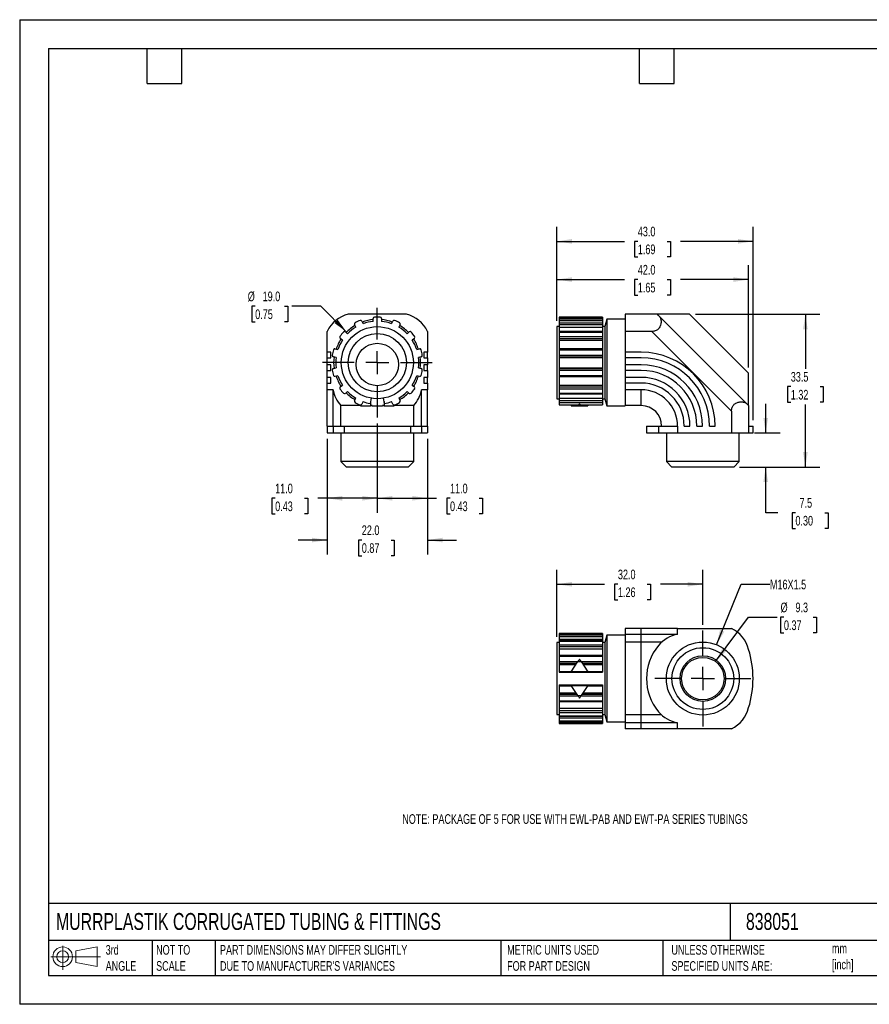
# Model space of a CAD drawing. Header units: millimetres. Extents: x 0 to 279, y 0 to 216.
# Tile 1 of 2: x 0 to 186, y 0 to 216. Entities that reach past the tile are written whole.
import ezdxf

# ---------------------------------------------------------------- set-up
doc = ezdxf.new("R2010")
doc.units = ezdxf.units.MM
doc.linetypes.add('CENTERX2', pattern=[20.32, 12.7, -2.54, 2.54, -2.54])
doc.layers.add('CENTER', color=40, linetype='CENTERX2')
doc.layers.add('DIMENSIONS', color=140, linetype='Continuous', lineweight=25)
doc.layers.add('TEXT', color=140, linetype='Continuous', lineweight=25)
doc.styles.add('SLDTEXTSTYLE0', font='TXT', dxfattribs={"width": 0.7})
doc.dimstyles.new('SLDDIMSTYLE0', dxfattribs={"dimtxt": 2.158008, "dimasz": 3.302, "dimexe": 0, "dimexo": 0.0625, "dimgap": 0.539502, "dimtad": 0, "dimtih": 1, "dimtoh": 1, "dimdec": 1, "dimrnd": 1e-09, "dimzin": 12, "dimdsep": 46, "dimtxsty": 'SLDTEXTSTYLE0', "dimsah": 1, "dimcen": 0.09, "dimadec": 0, "dimazin": 3, "dimtfac": 1, "dimtdec": 1, "dimtofl": 0, "dimtmove": 0, "dimatfit": 3, "dimfxl": 0, "dimfrac": 2, "dimtolj": 1, "dimtzin": 12, "dimarcsym": 0})
doc.dimstyles.new('SLDDIMSTYLE1', dxfattribs={"dimtxt": 2.158008, "dimasz": 3.302, "dimexe": 0, "dimexo": 0.0625, "dimgap": 0.539502, "dimtad": 0, "dimtih": 1, "dimtoh": 1, "dimdec": 1, "dimrnd": 1e-09, "dimzin": 4, "dimdsep": 46, "dimtxsty": 'SLDTEXTSTYLE0', "dimsah": 1, "dimcen": 0.09, "dimadec": 0, "dimazin": 1, "dimtfac": 1, "dimtdec": 1, "dimtofl": 0, "dimtmove": 0, "dimatfit": 3, "dimfxl": 0, "dimfrac": 2, "dimtolj": 1, "dimtzin": 12, "dimarcsym": 0})
doc.dimstyles.new('SLDDIMSTYLE2', dxfattribs={"dimtxt": 2.158008, "dimasz": 3.302, "dimexe": 0, "dimexo": 0.0625, "dimgap": 0.539502, "dimtad": 0, "dimtih": 1, "dimtoh": 1, "dimdec": 1, "dimrnd": 1e-09, "dimzin": 12, "dimdsep": 46, "dimtxsty": 'SLDTEXTSTYLE0', "dimsah": 1, "dimcen": 0.09, "dimadec": 0, "dimazin": 3, "dimtfac": 1, "dimtdec": 1, "dimtmove": 0, "dimatfit": 0, "dimfxl": 0, "dimfrac": 2, "dimtolj": 1, "dimtzin": 12, "dimarcsym": 0})
doc.dimstyles.new('SLDDIMSTYLE3', dxfattribs={"dimtxt": 2.158008, "dimasz": 3.302, "dimexe": 0, "dimexo": 0.0625, "dimgap": 0.539502, "dimtad": 0, "dimtih": 1, "dimtoh": 1, "dimdec": 1, "dimrnd": 1e-09, "dimzin": 4, "dimdsep": 46, "dimtxsty": 'SLDTEXTSTYLE0', "dimsah": 1, "dimcen": 0, "dimadec": 0, "dimazin": 1, "dimtfac": 1, "dimtdec": 1, "dimtofl": 0, "dimtmove": 0, "dimatfit": 3, "dimfxl": 0, "dimfrac": 2, "dimtolj": 1, "dimtzin": 12, "dimarcsym": 0})
doc.dimstyles.new('SLDDIMSTYLE4', dxfattribs={"dimtxt": 2.158008, "dimasz": 3.302, "dimexe": 0, "dimexo": 0.0625, "dimgap": 0.539502, "dimtad": 0, "dimtih": 1, "dimtoh": 1, "dimdec": 1, "dimrnd": 1e-09, "dimzin": 4, "dimdsep": 46, "dimtxsty": 'SLDTEXTSTYLE0', "dimsah": 1, "dimcen": 0.09, "dimadec": 0, "dimazin": 1, "dimtfac": 1, "dimtdec": 1, "dimtmove": 0, "dimatfit": 0, "dimfxl": 0, "dimfrac": 2, "dimtolj": 1, "dimtzin": 12, "dimarcsym": 0})
doc.dimstyles.new('SLDDIMSTYLE5', dxfattribs={"dimtxt": 2.158008, "dimasz": 3.302, "dimexe": 0, "dimexo": 0.0625, "dimgap": 0.539502, "dimtad": 0, "dimtih": 1, "dimtoh": 1, "dimdec": 1, "dimrnd": 1e-09, "dimzin": 12, "dimdsep": 46, "dimtxsty": 'SLDTEXTSTYLE0', "dimsah": 1, "dimcen": 0, "dimadec": 0, "dimazin": 3, "dimtfac": 1, "dimtdec": 1, "dimtofl": 0, "dimtmove": 0, "dimatfit": 3, "dimfxl": 0, "dimfrac": 2, "dimtolj": 1, "dimtzin": 12, "dimarcsym": 0})
doc.dimstyles.new('SLDDIMSTYLE6', dxfattribs={"dimtxt": 2.158008, "dimasz": 3.302, "dimexe": 0, "dimexo": 0.0625, "dimgap": 0.539502, "dimtad": 0, "dimtih": 1, "dimtoh": 1, "dimdec": 1, "dimrnd": 1e-09, "dimzin": 12, "dimdsep": 46, "dimtxsty": 'SLDTEXTSTYLE0', "dimsah": 1, "dimcen": 0, "dimadec": 0, "dimazin": 3, "dimtfac": 1, "dimtdec": 1, "dimtofl": 0, "dimtmove": 0, "dimatfit": 3, "dimfxl": 0, "dimfrac": 2, "dimtolj": 1, "dimtzin": 12, "dimarcsym": 0})

# ---------------------------------------------------------------- blocks, each defined once
blk = doc.blocks.new('Block11')
at = {"color": 7, "linetype": 'Continuous', "lineweight": 18}
for p, q in [((2.59, 5.31), (2.59, 0)), ((5.48, 4.17), (10.18, 5.03)), ((10.18, 5.03), (10.18, 0.73)), ((0, 2.88), (10.87, 2.88)), ((5.48, 1.6), (5.48, 4.17)), ((5.48, 1.6), (10.18, 0.73))]:
    blk.add_line(p, q, dxfattribs=at)
for radius in [2.15, 1.29]:
    blk.add_circle((2.59, 2.88), radius, dxfattribs=at)
blk = doc.blocks.new('Block12')
at = {"color": 7, "linetype": 'Continuous'}
blk.add_blockref('Block11', (0, 0), dxfattribs=at)
blk = doc.blocks.new('_D')
at = {"layer": 'DIMENSIONS'}
for p, q in [((148.13, 151.3), (175.42, 151.3)), ((172.24, 151.3), (172.24, 139.35)), ((169.04, 135.44), (168.31, 135.44)), ((168.31, 135.44), (168.31, 132.01)), ((175.45, 135.44), (176.17, 135.44)), ((176.17, 135.44), (176.17, 132.01)), ((168.31, 132.01), (169.04, 132.01)), ((176.17, 132.01), (175.45, 132.01)), ((172.24, 117.8), (172.24, 131.52)), ((157.8, 117.8), (175.42, 117.8))]:
    blk.add_line(p, q, dxfattribs=at)
for points in [[(172.24, 151.3), (171.73, 148), (172.75, 148)], [(172.24, 117.8), (172.75, 121.1), (171.73, 121.1)]]:
    blk.add_solid(points, dxfattribs=at)
at = {"layer": 'DIMENSIONS', "char_height": 2.117, "attachment_point": 1, "style": 'SLDTEXTSTYLE0'}
for s, insert in [('33.5', (169.04, 138.65)), ('1.32', (169.04, 134.73))]:
    blk.add_mtext(s, dxfattribs=dict(at, insert=insert))
blk = doc.blocks.new('_D_1')
at = {"layer": 'DIMENSIONS'}
for p, q in [((117.76, 149.87), (117.76, 162.09)), ((159.76, 139.67), (159.76, 162.09)), ((117.76, 158.92), (132.59, 158.92)), ((135.51, 158.92), (134.79, 158.92)), ((134.79, 158.92), (134.79, 155.49)), ((141.93, 158.92), (142.65, 158.92)), ((142.65, 158.92), (142.65, 155.49)), ((159.76, 158.92), (144.85, 158.92)), ((134.79, 155.49), (135.51, 155.49)), ((142.65, 155.49), (141.93, 155.49))]:
    blk.add_line(p, q, dxfattribs=at)
for points in [[(117.76, 158.92), (121.06, 158.41), (121.06, 159.43)], [(159.76, 158.92), (156.46, 159.43), (156.46, 158.41)]]:
    blk.add_solid(points, dxfattribs=at)
at = {"layer": 'DIMENSIONS', "char_height": 2.117, "attachment_point": 1, "style": 'SLDTEXTSTYLE0'}
for s, insert in [('42.0', (135.51, 162.13)), ('1.65', (135.51, 158.22))]:
    blk.add_mtext(s, dxfattribs=dict(at, insert=insert))
blk = doc.blocks.new('_D_2')
at = {"layer": 'DIMENSIONS'}
for p, q in [((117.76, 149.87), (117.76, 170.48)), ((160.76, 128.07), (160.76, 170.48)), ((117.76, 167.3), (132.59, 167.3)), ((135.51, 167.3), (134.79, 167.3)), ((134.79, 167.3), (134.79, 163.87)), ((141.93, 167.3), (142.65, 167.3)), ((142.65, 167.3), (142.65, 163.87)), ((160.76, 167.3), (144.85, 167.3)), ((134.79, 163.87), (135.51, 163.87)), ((142.65, 163.87), (141.93, 163.87))]:
    blk.add_line(p, q, dxfattribs=at)
for points in [[(117.76, 167.3), (121.06, 166.79), (121.06, 167.81)], [(160.76, 167.3), (157.46, 167.81), (157.46, 166.79)]]:
    blk.add_solid(points, dxfattribs=at)
at = {"layer": 'DIMENSIONS', "char_height": 2.117, "attachment_point": 1, "style": 'SLDTEXTSTYLE0'}
for s, insert in [('43.0', (135.51, 170.51)), ('1.69', (135.51, 166.6))]:
    blk.add_mtext(s, dxfattribs=dict(at, insert=insert))
blk = doc.blocks.new('_D_3')
at = {"layer": 'DIMENSIONS'}
for p, q in [((163.54, 125.3), (163.54, 131.65)), ((161.07, 125.3), (166.71, 125.3)), ((157.8, 117.8), (166.71, 117.8)), ((163.54, 107.8), (163.54, 117.8)), ((166.17, 107.8), (163.54, 107.8)), ((170.06, 107.8), (169.34, 107.8)), ((169.34, 107.8), (169.34, 104.37)), ((176.48, 107.8), (177.2, 107.8)), ((177.2, 107.8), (177.2, 104.37)), ((169.34, 104.37), (170.06, 104.37)), ((177.2, 104.37), (176.48, 104.37))]:
    blk.add_line(p, q, dxfattribs=at)
for points in [[(163.54, 125.3), (164.05, 128.6), (163.03, 128.6)], [(163.54, 117.8), (163.03, 114.5), (164.05, 114.5)]]:
    blk.add_solid(points, dxfattribs=at)
at = {"layer": 'DIMENSIONS', "char_height": 2.117, "attachment_point": 1, "style": 'SLDTEXTSTYLE0'}
for s, insert in [('7.5', (170.96, 111.01)), ('0.30', (170.06, 107.1))]:
    blk.add_mtext(s, dxfattribs=dict(at, insert=insert))
blk = doc.blocks.new('_D_4')
at = {"layer": 'DIMENSIONS'}
for p, q in [((51.63, 153.08), (50.91, 153.08)), ((50.91, 153.08), (50.91, 149.65)), ((58.05, 153.08), (58.77, 153.08)), ((58.77, 153.08), (58.77, 149.65)), ((66.02, 153.08), (59.67, 153.08)), ((71.68, 147.42), (66.02, 153.08)), ((50.91, 149.65), (51.63, 149.65)), ((58.77, 149.65), (58.05, 149.65))]:
    blk.add_line(p, q, dxfattribs=at)
blk.add_solid([(71.68, 147.42), (69.7, 150.11), (68.99, 149.4)], dxfattribs=at)
at = {"layer": 'DIMENSIONS', "char_height": 2.117, "attachment_point": 1, "style": 'SLDTEXTSTYLE0'}
for s, insert in [('%%c', (50, 156.29)), ('19.0', (53.26, 156.29)), ('0.75', (51.63, 152.37))]:
    blk.add_mtext(s, dxfattribs=dict(at, insert=insert))
blk = doc.blocks.new('_D_5')
at = {"layer": 'DIMENSIONS'}
for p, q in [((78.4, 127.39), (78.4, 107.79)), ((89.4, 124.03), (89.4, 107.79)), ((78.4, 110.96), (89.4, 110.96)), ((89.4, 110.96), (91.41, 110.96)), ((94.34, 110.96), (93.61, 110.96)), ((93.61, 110.96), (93.61, 107.53)), ((100.75, 110.96), (101.47, 110.96)), ((101.47, 110.96), (101.47, 107.53)), ((93.61, 107.53), (94.34, 107.53)), ((101.47, 107.53), (100.75, 107.53))]:
    blk.add_line(p, q, dxfattribs=at)
for points in [[(78.4, 110.96), (81.7, 110.45), (81.7, 111.47)], [(89.4, 110.96), (86.1, 111.47), (86.1, 110.45)]]:
    blk.add_solid(points, dxfattribs=at)
at = {"layer": 'DIMENSIONS', "char_height": 2.117, "attachment_point": 1, "style": 'SLDTEXTSTYLE0'}
for s, insert in [('11.0', (94.34, 114.17)), ('0.43', (94.34, 110.26))]:
    blk.add_mtext(s, dxfattribs=dict(at, insert=insert))
blk = doc.blocks.new('_D_6')
at = {"layer": 'DIMENSIONS'}
for p, q in [((78.4, 127.39), (78.4, 107.79)), ((67.4, 124.03), (67.4, 107.79)), ((56.01, 110.96), (55.28, 110.96)), ((55.28, 110.96), (55.28, 107.53)), ((62.42, 110.96), (63.15, 110.96)), ((63.15, 110.96), (63.15, 107.53)), ((67.4, 110.96), (65.35, 110.96)), ((78.4, 110.96), (67.4, 110.96)), ((55.28, 107.53), (56.01, 107.53)), ((63.15, 107.53), (62.42, 107.53))]:
    blk.add_line(p, q, dxfattribs=at)
for points in [[(67.4, 110.96), (70.7, 110.45), (70.7, 111.47)], [(78.4, 110.96), (75.1, 111.47), (75.1, 110.45)]]:
    blk.add_solid(points, dxfattribs=at)
at = {"layer": 'DIMENSIONS', "char_height": 2.117, "attachment_point": 1, "style": 'SLDTEXTSTYLE0'}
for s, insert in [('11.0', (56.01, 114.17)), ('0.43', (56.01, 110.26))]:
    blk.add_mtext(s, dxfattribs=dict(at, insert=insert))
blk = doc.blocks.new('_D_7')
at = {"layer": 'DIMENSIONS'}
for p, q in [((67.4, 124.03), (67.4, 98.63)), ((89.4, 124.03), (89.4, 98.63)), ((67.4, 101.8), (61.05, 101.8)), ((75, 101.8), (74.27, 101.8)), ((74.27, 101.8), (74.27, 98.37)), ((81.41, 101.8), (82.13, 101.8)), ((82.13, 101.8), (82.13, 98.37)), ((89.4, 101.8), (95.75, 101.8)), ((74.27, 98.37), (75, 98.37)), ((82.13, 98.37), (81.41, 98.37))]:
    blk.add_line(p, q, dxfattribs=at)
for points in [[(67.4, 101.8), (64.1, 102.31), (64.1, 101.29)], [(89.4, 101.8), (92.7, 101.29), (92.7, 102.31)]]:
    blk.add_solid(points, dxfattribs=at)
at = {"layer": 'DIMENSIONS', "char_height": 2.117, "attachment_point": 1, "style": 'SLDTEXTSTYLE0'}
for s, insert in [('22.0', (75, 105.01)), ('0.87', (75, 101.1))]:
    blk.add_mtext(s, dxfattribs=dict(at, insert=insert))
blk = doc.blocks.new('SW_CENTERMARKSYMBOL_0')
at = {"layer": 'CENTER', "color": 0}
for p, q in [((0, 5.08), (0, 12.04)), ((0, 0), (0, 2.54)), ((-5.08, 0), (-12.04, 0)), ((0, 0), (-2.54, 0)), ((0, 0), (0, -2.54)), ((0, 0), (2.54, 0)), ((5.08, 0), (12.04, 0)), ((0, -5.08), (0, -12.04))]:
    blk.add_line(p, q, dxfattribs=at)
blk = doc.blocks.new('_D_8')
at = {"layer": 'DIMENSIONS'}
for p, q in [((152.53, 75.16), (159.74, 84.88)), ((159.74, 84.88), (166.09, 84.88)), ((167.54, 84.88), (166.81, 84.88)), ((166.81, 84.88), (166.81, 81.45)), ((173.95, 84.88), (174.68, 84.88)), ((174.68, 84.88), (174.68, 81.45)), ((166.81, 81.45), (167.54, 81.45)), ((174.68, 81.45), (173.95, 81.45))]:
    blk.add_line(p, q, dxfattribs=at)
blk.add_solid([(152.53, 75.16), (154.91, 77.51), (154.09, 78.12)], dxfattribs=at)
at = {"layer": 'DIMENSIONS', "char_height": 2.117, "attachment_point": 1, "style": 'SLDTEXTSTYLE0'}
for s, insert in [('%%c', (166.81, 88.09)), ('9.3', (170.07, 88.09)), ('0.37', (167.54, 84.18))]:
    blk.add_mtext(s, dxfattribs=dict(at, insert=insert))
blk = doc.blocks.new('_D_9')
at = {"layer": 'DIMENSIONS'}
for p, q in [((152.76, 78.84), (158.13, 92.11)), ((158.13, 92.11), (164.48, 92.11))]:
    blk.add_line(p, q, dxfattribs=at)
blk.add_solid([(152.76, 78.84), (154.47, 81.71), (153.53, 82.1)], dxfattribs=at)
at = {"layer": 'DIMENSIONS', "insert": (164.48, 93.12), "char_height": 2.117, "attachment_point": 1, "style": 'SLDTEXTSTYLE0'}
blk.add_mtext('M16X1.5', dxfattribs=at)
blk = doc.blocks.new('_D_10')
at = {"layer": 'DIMENSIONS'}
for p, q in [((117.76, 80.6), (117.76, 95.28)), ((149.76, 83.24), (149.76, 95.28)), ((117.76, 92.11), (128.22, 92.11)), ((131.15, 92.11), (130.42, 92.11)), ((130.42, 92.11), (130.42, 88.68)), ((137.56, 92.11), (138.29, 92.11)), ((138.29, 92.11), (138.29, 88.68)), ((149.76, 92.11), (140.49, 92.11)), ((130.42, 88.68), (131.15, 88.68)), ((138.29, 88.68), (137.56, 88.68))]:
    blk.add_line(p, q, dxfattribs=at)
for points in [[(117.76, 92.11), (121.06, 91.6), (121.06, 92.62)], [(149.76, 92.11), (146.46, 92.62), (146.46, 91.6)]]:
    blk.add_solid(points, dxfattribs=at)
at = {"layer": 'DIMENSIONS', "char_height": 2.117, "attachment_point": 1, "style": 'SLDTEXTSTYLE0'}
for s, insert in [('32.0', (131.15, 95.32)), ('1.26', (131.15, 91.41))]:
    blk.add_mtext(s, dxfattribs=dict(at, insert=insert))
blk = doc.blocks.new('SW_CENTERMARKSYMBOL_1')
at = {"layer": 'CENTER', "color": 0}
for p, q in [((0, 5.08), (0, 10.54)), ((0, 0), (0, 2.54)), ((-5.08, 0), (-10.54, 0)), ((0, 0), (-2.54, 0)), ((0, 0), (0, -2.54)), ((0, 0), (2.54, 0)), ((5.08, 0), (10.54, 0)), ((0, -5.08), (0, -10.54))]:
    blk.add_line(p, q, dxfattribs=at)

msp = doc.modelspace()

# ---------------------------------------------------------------- linework, layer by layer
at = {"color": 7, "linetype": 'Continuous'}
for p, q in [((0, 215.9), (0, 0)), ((0, 215.9), (279.4, 215.9)), ((279.4, 0), (0, 0))]:
    msp.add_line(p, q, dxfattribs=at)
for p, q in [((84.78, 151.3), (72.02, 151.3)), ((132.76, 151.3), (132.76, 147.56)), ((139.79, 151.3), (132.76, 151.3)), ((146.86, 151.3), (139.79, 151.3)), ((146.86, 151.3), (159.76, 138.4)), ((73.66, 148.47), (73.39, 149.03)), ((75.01, 149.82), (75.28, 149.25)), ((77.5, 149.76), (77.5, 150.38)), ((79.3, 150.38), (79.3, 149.76)), ((81.52, 149.25), (81.79, 149.82)), ((83.41, 149.03), (83.14, 148.47)), ((127.76, 150.7), (118.26, 150.7)), ((118.26, 150.7), (118.26, 150.68)), ((118.26, 150.68), (127.76, 150.68)), ((118.26, 150.68), (118.26, 150.38)), ((118.26, 150.38), (127.76, 150.38)), ((118.26, 150.38), (118.26, 149.98)), ((127.76, 149.98), (118.26, 149.98)), ((118.26, 149.98), (118.26, 149.96)), ((118.26, 149.96), (127.76, 149.96)), ((118.26, 149.96), (118.26, 149.43)), ((118.26, 149.43), (127.76, 149.43)), ((118.26, 149.43), (118.26, 149.03)), ((118.26, 149.03), (127.76, 149.03)), ((118.26, 149.03), (118.26, 148.47)), ((127.76, 150.7), (127.76, 150.68)), ((127.76, 150.68), (127.76, 150.38)), ((127.76, 150.38), (127.76, 149.98)), ((127.76, 149.98), (127.76, 149.96)), ((127.76, 149.96), (127.76, 149.43)), ((127.76, 149.43), (127.76, 149.03)), ((127.76, 149.03), (127.76, 148.47)), ((128.69, 150.2), (128.26, 148.6)), ((132.76, 150.2), (128.69, 150.2)), ((128.69, 150.2), (128.69, 131.2)), ((140.17, 150.92), (159.43, 131.66)), ((67.4, 142.99), (67.4, 147.56)), ((71.39, 147.44), (71.88, 147.05)), ((84.92, 147.05), (85.41, 147.44)), ((89.4, 147.56), (89.4, 142.99)), ((118.26, 148.6), (117.76, 148.6)), ((117.76, 148.6), (117.76, 132.8)), ((118.26, 148.47), (127.76, 148.47)), ((118.26, 148.47), (118.26, 147.51)), ((127.76, 147.51), (118.26, 147.51)), ((118.26, 147.51), (118.26, 147.41)), ((118.26, 147.41), (127.76, 147.41)), ((118.26, 147.41), (118.26, 146.44)), ((128.26, 148.6), (127.76, 148.6)), ((127.76, 148.47), (127.76, 147.51)), ((127.76, 147.51), (127.76, 147.41)), ((127.76, 147.41), (127.76, 146.44)), ((128.26, 148.6), (128.26, 132.8)), ((132.76, 147.56), (132.76, 142.99)), ((138.58, 147.56), (132.76, 147.56)), ((138.58, 147.56), (156.06, 130.08)), ((70.76, 145.64), (70.27, 146.03)), ((86.53, 146.03), (86.04, 145.64)), ((118.26, 146.44), (127.76, 146.44)), ((118.26, 146.44), (118.26, 146.03)), ((118.26, 146.03), (127.76, 146.03)), ((118.26, 146.03), (118.26, 145.64)), ((118.26, 145.64), (127.76, 145.64)), ((118.26, 145.64), (118.26, 143.74)), ((127.76, 146.44), (127.76, 146.03)), ((127.76, 146.03), (127.76, 145.64)), ((127.76, 145.64), (127.76, 143.74)), ((68.2, 142.99), (67.4, 142.99)), ((67.4, 141.74), (67.4, 142.99)), ((68.2, 141.74), (68.2, 142.99)), ((69.16, 143.73), (69.77, 143.59)), ((87.03, 143.59), (87.64, 143.73)), ((89.4, 142.99), (88.6, 142.99)), ((88.6, 142.99), (88.6, 141.74)), ((89.4, 141.74), (89.4, 142.99)), ((127.76, 143.74), (118.26, 143.74)), ((118.26, 143.74), (118.26, 143.53)), ((118.26, 143.53), (127.76, 143.53)), ((118.26, 143.53), (118.26, 142.32)), ((127.76, 143.74), (127.76, 143.53)), ((127.76, 143.53), (127.76, 142.32)), ((136.26, 142.99), (132.76, 142.99)), ((132.76, 142.99), (132.76, 141.74)), ((67.4, 141.74), (68.2, 141.74)), ((67.4, 140.23), (67.4, 141.74)), ((69.37, 141.84), (68.76, 141.98)), ((88.04, 141.98), (87.43, 141.84)), ((88.6, 141.74), (89.4, 141.74)), ((89.4, 141.74), (89.4, 140.23)), ((118.26, 142.32), (127.76, 142.32)), ((118.26, 142.32), (118.26, 141.98)), ((118.26, 141.98), (127.76, 141.98)), ((118.26, 141.98), (118.26, 141.84)), ((118.26, 141.84), (127.76, 141.84)), ((118.26, 141.84), (118.26, 139.56)), ((127.76, 142.32), (127.76, 141.98)), ((127.76, 141.98), (127.76, 141.84)), ((127.76, 141.84), (127.76, 139.56)), ((132.76, 141.74), (132.76, 140.23)), ((136.26, 141.74), (132.76, 141.74)), ((68.2, 140.23), (67.4, 140.23)), ((67.4, 138.98), (67.4, 140.23)), ((67.4, 138.98), (68.2, 138.98)), ((67.4, 137.47), (67.4, 138.98)), ((68.2, 138.98), (68.2, 140.23)), ((68.76, 139.43), (69.37, 139.56)), ((87.43, 139.56), (88.04, 139.43)), ((89.4, 140.23), (88.6, 140.23)), ((88.6, 140.23), (88.6, 138.98)), ((88.6, 138.98), (89.4, 138.98)), ((89.4, 138.98), (89.4, 140.23)), ((89.4, 138.98), (89.4, 137.47)), ((118.26, 139.56), (127.76, 139.56)), ((118.26, 139.56), (118.26, 139.43)), ((118.26, 139.43), (127.76, 139.43)), ((118.26, 139.43), (118.26, 139.08)), ((118.26, 139.08), (127.76, 139.08)), ((118.26, 139.08), (118.26, 137.88)), ((127.76, 139.56), (127.76, 139.43)), ((127.76, 139.43), (127.76, 139.08)), ((127.76, 139.08), (127.76, 137.88)), ((136.26, 140.23), (132.76, 140.23)), ((132.76, 140.23), (132.76, 138.98)), ((132.76, 138.98), (132.76, 137.47)), ((136.26, 138.98), (132.76, 138.98)), ((159.76, 131.33), (159.76, 138.4)), ((68.2, 137.47), (67.4, 137.47)), ((67.4, 136.22), (67.4, 137.47)), ((67.4, 136.22), (68.2, 136.22)), ((67.4, 134.76), (67.4, 136.22)), ((68.2, 136.22), (68.2, 137.47)), ((69.77, 137.81), (69.16, 137.67)), ((87.64, 137.67), (87.03, 137.81)), ((89.4, 137.47), (88.6, 137.47)), ((88.6, 137.47), (88.6, 136.22)), ((88.6, 136.22), (89.4, 136.22)), ((89.4, 136.22), (89.4, 137.47)), ((89.4, 136.22), (89.4, 134.76)), ((118.26, 137.88), (127.76, 137.88)), ((118.26, 137.88), (118.26, 137.66)), ((118.26, 137.66), (127.76, 137.66)), ((118.26, 137.66), (118.26, 135.76)), ((127.76, 137.88), (127.76, 137.66)), ((127.76, 137.66), (127.76, 135.76)), ((136.26, 137.47), (132.76, 137.47)), ((132.76, 137.47), (132.76, 136.22)), ((132.76, 136.22), (132.76, 134.76)), ((136.26, 136.22), (132.76, 136.22)), ((68.71, 134.76), (67.4, 134.76)), ((67.4, 126.8), (67.4, 134.76)), ((68.71, 126.8), (68.71, 134.76)), ((70.27, 135.37), (70.76, 135.76)), ((71.88, 134.35), (71.39, 133.96)), ((85.41, 133.96), (84.92, 134.35)), ((86.04, 135.76), (86.53, 135.37)), ((89.4, 134.76), (88.09, 134.76)), ((88.09, 126.8), (88.09, 134.76)), ((89.4, 126.8), (89.4, 134.76)), ((118.26, 135.76), (127.76, 135.76)), ((118.26, 135.76), (118.26, 135.37)), ((118.26, 135.37), (127.76, 135.37)), ((118.26, 135.37), (118.26, 134.96)), ((118.26, 134.96), (127.76, 134.96)), ((118.26, 134.96), (118.26, 134)), ((118.26, 134), (127.76, 134)), ((118.26, 134), (118.26, 133.9)), ((118.26, 133.9), (127.76, 133.9)), ((118.26, 133.9), (118.26, 132.93)), ((127.76, 135.76), (127.76, 135.37)), ((127.76, 135.37), (127.76, 134.96)), ((127.76, 134.96), (127.76, 134)), ((127.76, 134), (127.76, 133.9)), ((127.76, 133.9), (127.76, 132.93)), ((136.26, 134.76), (132.76, 134.76)), ((132.76, 134.76), (132.76, 131.27)), ((136.26, 131.27), (136.26, 134.76)), ((73.39, 132.37), (73.66, 132.93)), ((75.28, 132.15), (75.01, 131.59)), ((77.03, 132.92), (76.82, 131.74)), ((76.9, 132.2), (76.9, 131.2)), ((79.98, 131.74), (79.77, 132.92)), ((79.9, 132.2), (79.9, 131.2)), ((81.79, 131.59), (81.52, 132.15)), ((83.14, 132.93), (83.41, 132.37)), ((117.76, 132.8), (118.26, 132.8)), ((118.26, 132.93), (127.76, 132.93)), ((118.26, 132.93), (118.26, 132.37)), ((118.26, 132.37), (127.76, 132.37)), ((118.26, 132.37), (118.26, 131.98)), ((118.26, 131.98), (127.76, 131.98)), ((118.26, 131.98), (118.26, 131.44)), ((127.76, 132.93), (127.76, 132.37)), ((127.76, 132.8), (128.26, 132.8)), ((127.76, 132.37), (127.76, 131.98)), ((127.76, 131.98), (127.76, 131.44)), ((128.26, 132.8), (128.69, 131.2)), ((74.51, 131.27), (70.43, 131.27)), ((70.43, 126.8), (70.43, 131.27)), ((74.12, 131.66), (74.12, 131.44)), ((74.68, 131.2), (76.9, 131.2)), ((77.25, 131.27), (76.9, 131.27)), ((79.9, 131.27), (79.55, 131.27)), ((79.9, 131.2), (82.11, 131.2)), ((86.37, 131.27), (82.28, 131.27)), ((82.68, 131.66), (82.68, 131.44)), ((86.37, 126.8), (86.37, 131.27)), ((118.26, 131.44), (122.4, 131.44)), ((118.26, 131.44), (118.26, 131.42)), ((118.26, 131.42), (122.32, 131.42)), ((120.91, 131.42), (120.91, 131.2)), ((120.91, 131.2), (122.36, 131.2)), ((122.36, 131.2), (123.1, 131.2)), ((122.73, 131.66), (122.73, 131.44)), ((123.06, 131.44), (127.76, 131.44)), ((123.06, 131.44), (123.14, 131.42)), ((123.1, 131.2), (124.55, 131.2)), ((123.14, 131.42), (127.76, 131.42)), ((124.55, 131.42), (124.55, 131.2)), ((127.76, 131.44), (127.76, 131.42)), ((128.69, 131.2), (132.76, 131.2)), ((136.26, 131.27), (132.76, 131.27)), ((132.76, 131.27), (132.76, 131.2)), ((156.06, 130.08), (156.06, 125.3)), ((159.76, 131.33), (159.76, 126.8)), ((67.4, 126.8), (68.71, 126.8)), ((67.4, 126.8), (67.4, 125.3)), ((67.4, 125.3), (68.71, 125.3)), ((68.71, 126.8), (70.43, 126.8)), ((68.71, 126.8), (68.71, 125.3)), ((68.71, 125.3), (71.13, 125.3)), ((70.4, 125.3), (70.4, 119.03)), ((70.43, 126.8), (71.13, 126.8)), ((71.13, 126.8), (71.13, 125.3)), ((71.13, 126.8), (85.67, 126.8)), ((71.13, 125.3), (85.67, 125.3)), ((85.67, 126.8), (85.67, 125.3)), ((85.67, 126.8), (86.37, 126.8)), ((85.67, 125.3), (88.09, 125.3)), ((86.37, 126.8), (88.09, 126.8)), ((86.4, 119.03), (86.4, 125.3)), ((88.09, 126.8), (89.4, 126.8)), ((88.09, 126.8), (88.09, 125.3)), ((88.09, 125.3), (89.4, 125.3)), ((89.4, 126.8), (89.4, 125.3)), ((137.42, 126.8), (137.42, 125.3)), ((137.42, 126.8), (140.06, 126.8)), ((137.42, 125.3), (140.06, 125.3)), ((140.06, 126.8), (140.06, 125.3)), ((140.06, 126.8), (140.73, 126.8)), ((140.06, 125.3), (144.22, 125.3)), ((140.73, 126.8), (144.22, 126.8)), ((141.76, 125.3), (141.76, 119.03)), ((144.22, 126.8), (144.22, 125.3)), ((144.22, 125.3), (156.06, 125.3)), ((145.68, 126.8), (146.93, 126.8)), ((148.44, 126.8), (149.69, 126.8)), ((151.2, 126.8), (152.45, 126.8)), ((156.06, 125.3), (159.8, 125.3)), ((157.76, 119.03), (157.76, 125.3)), ((159.76, 126.8), (159.8, 126.8)), ((159.8, 126.8), (159.8, 125.3)), ((159.8, 126.8), (160.76, 126.8)), ((159.8, 125.3), (160.76, 125.3)), ((160.76, 125.3), (160.76, 126.8)), ((70.4, 119.03), (71.62, 117.8)), ((86.4, 119.03), (70.4, 119.03)), ((85.17, 117.8), (86.4, 119.03)), ((141.76, 119.03), (142.99, 117.8)), ((157.76, 119.03), (141.76, 119.03)), ((156.53, 117.8), (157.76, 119.03)), ((85.17, 117.8), (71.62, 117.8)), ((156.53, 117.8), (142.99, 117.8)), ((132.76, 82.43), (132.76, 81.12)), ((136.26, 82.43), (132.76, 82.43)), ((136.26, 81.12), (136.26, 82.43)), ((144.22, 82.43), (136.26, 82.43)), ((144.22, 81.12), (144.22, 82.43)), ((144.22, 82.43), (156.06, 82.43)), ((127.76, 81.3), (118.26, 81.3)), ((118.26, 81.3), (127.76, 81.3)), ((118.26, 81.3), (118.26, 81.02)), ((118.26, 81.3), (118.26, 81.3)), ((118.26, 81.02), (127.76, 81.02)), ((118.26, 81.02), (118.26, 80.67)), ((118.26, 80.67), (127.76, 80.67)), ((118.26, 80.67), (118.26, 80.06)), ((118.26, 80.06), (127.76, 80.06)), ((118.26, 80.06), (118.26, 79.67)), ((127.76, 81.3), (127.76, 81.02)), ((127.76, 81.3), (127.76, 81.3)), ((127.76, 81.02), (127.76, 80.67)), ((127.76, 80.67), (127.76, 80.06)), ((127.76, 80.06), (127.76, 79.67)), ((128.69, 80.93), (128.26, 79.33)), ((132.76, 80.93), (128.69, 80.93)), ((128.69, 80.93), (128.69, 61.93)), ((136.26, 81.12), (132.76, 81.12)), ((132.76, 81.12), (132.76, 79.4)), ((136.26, 79.4), (136.26, 81.12)), ((144.22, 81.12), (136.26, 81.12)), ((118.26, 79.33), (117.76, 79.33)), ((117.76, 79.33), (117.76, 63.53)), ((127.76, 79.67), (118.26, 79.67)), ((118.26, 79.67), (118.26, 79.62)), ((118.26, 79.62), (127.76, 79.62)), ((118.26, 79.62), (118.26, 78.85)), ((118.26, 78.85), (127.76, 78.85)), ((118.26, 78.85), (118.26, 78.44)), ((118.26, 78.44), (127.76, 78.44)), ((118.26, 78.44), (118.26, 77.95)), ((118.26, 77.95), (127.76, 77.95)), ((118.26, 77.95), (118.26, 76.47)), ((127.76, 79.67), (127.76, 79.62)), ((127.76, 79.62), (127.76, 78.85)), ((128.26, 79.33), (127.76, 79.33)), ((127.76, 78.85), (127.76, 78.44)), ((127.76, 78.44), (127.76, 77.95)), ((127.76, 77.95), (127.76, 76.47)), ((128.26, 79.33), (128.26, 63.53)), ((136.26, 79.4), (132.76, 79.4)), ((132.76, 79.4), (132.76, 72.58)), ((136.26, 63.46), (136.26, 79.4)), ((140.73, 79.4), (136.26, 79.4)), ((127.76, 76.47), (118.26, 76.47)), ((118.26, 76.47), (118.26, 76.32)), ((118.26, 76.32), (127.76, 76.32)), ((118.26, 76.32), (118.26, 75.2)), ((127.76, 76.47), (127.76, 76.32)), ((127.76, 76.32), (127.76, 75.2)), ((118.26, 75.2), (118.26, 74.82)), ((118.26, 75.2), (122.4, 75.2)), ((118.26, 74.82), (122.15, 74.82)), ((118.26, 74.82), (118.26, 74.55)), ((118.26, 74.55), (121.97, 74.55)), ((118.26, 74.55), (118.26, 73.01)), ((120.91, 72.93), (122.36, 75.14)), ((122.36, 75.14), (123.1, 75.14)), ((123.06, 75.2), (127.76, 75.2)), ((123.1, 75.14), (124.55, 72.93)), ((123.31, 74.82), (127.76, 74.82)), ((123.49, 74.55), (127.76, 74.55)), ((127.76, 75.2), (127.76, 74.82)), ((127.76, 74.82), (127.76, 74.55)), ((127.76, 74.55), (127.76, 73.01)), ((118.26, 73.01), (120.96, 73.01)), ((118.26, 73.01), (118.26, 72.8)), ((118.26, 72.8), (127.76, 72.8)), ((124.55, 72.93), (120.91, 72.93)), ((124.5, 73.01), (127.76, 73.01)), ((127.76, 73.01), (127.76, 72.8)), ((132.76, 72.58), (132.76, 70.28)), ((118.26, 70.06), (127.76, 70.06)), ((118.26, 70.06), (118.26, 69.85)), ((118.26, 69.85), (120.96, 69.85)), ((118.26, 69.85), (118.26, 68.31)), ((120.91, 69.93), (124.55, 69.93)), ((122.36, 67.72), (120.91, 69.93)), ((124.55, 69.93), (123.1, 67.72)), ((124.5, 69.85), (127.76, 69.85)), ((127.76, 70.06), (127.76, 69.85)), ((127.76, 69.85), (127.76, 68.31)), ((132.76, 70.28), (132.76, 63.46)), ((118.26, 68.31), (121.97, 68.31)), ((118.26, 68.31), (118.26, 68.04)), ((118.26, 68.04), (118.26, 67.66)), ((118.26, 68.04), (122.15, 68.04)), ((118.26, 67.66), (122.4, 67.66)), ((118.26, 67.66), (118.26, 66.54)), ((122.36, 67.72), (123.1, 67.72)), ((123.06, 67.66), (127.76, 67.66)), ((123.31, 68.04), (127.76, 68.04)), ((123.49, 68.31), (127.76, 68.31)), ((127.76, 68.31), (127.76, 68.04)), ((127.76, 68.04), (127.76, 67.66)), ((127.76, 67.66), (127.76, 66.54)), ((118.26, 66.54), (127.76, 66.54)), ((118.26, 66.54), (118.26, 66.39)), ((118.26, 66.39), (127.76, 66.39)), ((118.26, 66.39), (118.26, 64.91)), ((118.26, 64.91), (127.76, 64.91)), ((118.26, 64.91), (118.26, 64.42)), ((127.76, 66.54), (127.76, 66.39)), ((127.76, 66.39), (127.76, 64.91)), ((127.76, 64.91), (127.76, 64.42)), ((117.76, 63.53), (118.26, 63.53)), ((118.26, 64.42), (127.76, 64.42)), ((118.26, 64.42), (118.26, 64.01)), ((118.26, 64.01), (127.76, 64.01)), ((118.26, 64.01), (118.26, 63.24)), ((118.26, 63.24), (127.76, 63.24)), ((118.26, 63.24), (118.26, 63.19)), ((118.26, 63.19), (127.76, 63.19)), ((118.26, 63.19), (118.26, 62.8)), ((118.26, 62.8), (127.76, 62.8)), ((118.26, 62.8), (118.26, 62.19)), ((127.76, 64.42), (127.76, 64.01)), ((127.76, 64.01), (127.76, 63.24)), ((127.76, 63.53), (128.26, 63.53)), ((127.76, 63.24), (127.76, 63.19)), ((127.76, 63.19), (127.76, 62.8)), ((127.76, 62.8), (127.76, 62.19)), ((128.26, 63.53), (128.69, 61.93)), ((136.26, 63.46), (132.76, 63.46)), ((132.76, 63.46), (132.76, 61.74)), ((136.26, 61.74), (136.26, 63.46)), ((140.73, 63.46), (136.26, 63.46)), ((118.26, 62.19), (127.76, 62.19)), ((118.26, 62.19), (118.26, 61.84)), ((118.26, 61.84), (127.76, 61.84)), ((118.26, 61.84), (118.26, 61.56)), ((118.26, 61.56), (127.76, 61.56)), ((118.26, 61.56), (127.76, 61.56)), ((118.26, 61.56), (118.26, 61.56)), ((127.76, 62.19), (127.76, 61.84)), ((127.76, 61.84), (127.76, 61.56)), ((127.76, 61.56), (127.76, 61.56)), ((128.69, 61.93), (132.76, 61.93)), ((136.26, 61.74), (132.76, 61.74)), ((132.76, 61.74), (132.76, 60.43)), ((136.26, 60.43), (136.26, 61.74)), ((144.22, 61.74), (136.26, 61.74)), ((144.22, 60.43), (144.22, 61.74)), ((136.26, 60.43), (132.76, 60.43)), ((144.22, 60.43), (136.26, 60.43)), ((156.06, 60.43), (144.22, 60.43))]:
    msp.add_line(p, q)
at = {"flags": 128}
for points in [[(68.9, 140.7), (68.92, 141.32), (68.98, 141.93)], [(68.98, 139.47), (68.92, 140.08), (68.9, 140.7)]]:
    msp.add_lwpolyline(points, dxfattribs=at)
for centre, radius in [((78.4, 140.7), 7.9), ((78.4, 140.7), 6.4), ((78.4, 140.3), 4.65), ((149.76, 71.43), 8), ((149.76, 71.43), 6.77), ((149.76, 71.43), 5), ((149.76, 71.43), 4.65)]:
    msp.add_circle(centre, radius)
for centre, radius, start, end in [((73.7, 144.51), 7, 103.9019, 154.1581), ((83.1, 144.51), 7, 25.8419, 76.0981), ((73.66, 149.16), 0.3, 119.2606, 205.7143), ((78.4, 140.7), 10, 112.168, 119.2606), ((74.74, 149.68), 0.3, 25.7143, 112.168), ((78.4, 140.7), 9.5, 95.4362, 110.2781), ((78.4, 140.7), 9.1, 95.6759, 110.0384), ((77.8, 150.38), 0.3, 93.5463, 180), ((78.4, 140.7), 10, 86.4537, 93.5463), ((79, 150.38), 0.3, 0, 86.4537), ((78.4, 140.7), 9.5, 69.7219, 84.5638), ((78.4, 140.7), 9.1, 69.9616, 84.3241), ((82.06, 149.68), 0.3, 67.832, 154.2857), ((78.4, 140.7), 10, 60.7394, 67.832), ((83.14, 149.16), 0.3, 334.2857, 60.7394), ((78.4, 140.7), 10, 137.8822, 144.9749), ((71.2, 147.21), 0.3, 51.4286, 137.8822), ((78.4, 140.7), 9.5, 121.1505, 135.9924), ((78.4, 140.7), 9.1, 121.3902, 135.7527), ((78.4, 140.7), 9.1, 44.2473, 58.6098), ((78.4, 140.7), 9.5, 44.0076, 58.8495), ((85.59, 147.21), 0.3, 42.1178, 128.5714), ((78.4, 140.7), 10, 35.0251, 42.1178), ((78.4, 140.7), 9.5, 146.8647, 161.7067), ((78.4, 140.7), 9.1, 147.1045, 161.467), ((70.45, 146.27), 0.3, 144.9749, 231.4286), ((78.4, 140.7), 9.1, 18.533, 32.8955), ((78.4, 140.7), 9.5, 18.2933, 33.1353), ((86.34, 146.27), 0.3, 308.5714, 35.0251), ((78.4, 140.7), 10, 163.5965, 170.6892), ((69.09, 143.44), 0.3, 77.1429, 163.5965), ((87.7, 143.44), 0.3, 16.4035, 102.8571), ((78.4, 140.7), 10, 9.3108, 16.4035), ((136.26, 126.8), 16.19, 0, 90), ((68.83, 142.27), 0.3, 170.6892, 257.1429), ((78.4, 140.7), 9.1, 172.8188, 187.1812), ((78.4, 140.7), 9.1, 352.8188, 7.1812), ((78.4, 140.7), 9.5, 352.579, 7.421), ((87.97, 142.27), 0.3, 282.8571, 9.3108), ((136.26, 126.8), 14.94, 0, 90), ((68.83, 139.13), 0.3, 102.8571, 189.3108), ((78.4, 140.7), 10, 189.3108, 196.4035), ((78.4, 140.7), 10, 343.5965, 350.6892), ((87.97, 139.13), 0.3, 350.6892, 77.1429), ((136.26, 126.8), 13.43, 0, 90), ((136.26, 126.8), 12.18, 0, 90), ((69.09, 137.96), 0.3, 196.4035, 282.8571), ((78.4, 140.7), 9.5, 198.2933, 213.1353), ((78.4, 140.7), 9.1, 198.533, 212.8955), ((78.4, 140.7), 9.1, 327.1045, 341.467), ((78.4, 140.7), 9.5, 326.8647, 341.7067), ((87.7, 137.96), 0.3, 257.1429, 343.5965), ((136.26, 126.8), 10.67, 0, 90), ((136.26, 126.8), 9.42, 0, 90), ((75.6, 135.99), 7, 190.1202, 222.3987), ((70.45, 135.13), 0.3, 128.5714, 215.0251), ((78.4, 140.7), 10, 215.0251, 222.1178), ((71.2, 134.2), 0.3, 222.1178, 308.5714), ((78.4, 140.7), 9.5, 224.0076, 238.8495), ((78.4, 140.7), 9.1, 224.2473, 238.6098), ((78.4, 140.7), 9.1, 301.3902, 315.7527), ((78.4, 140.7), 9.5, 301.1505, 315.9924), ((85.59, 134.2), 0.3, 231.4286, 317.8822), ((78.4, 140.7), 10, 317.8822, 324.9749), ((81.2, 135.99), 7, 317.6013, 349.8798), ((86.34, 135.13), 0.3, 324.9749, 51.4286), ((136.26, 126.8), 7.96, 0, 90), ((73.66, 132.24), 0.3, 154.2857, 240.7394), ((78.4, 140.7), 10, 240.7394, 247.832), ((78.4, 140.7), 9.1, 249.9616, 260), ((78.4, 140.7), 9.1, 280, 290.0384), ((78.4, 140.7), 10, 292.168, 299.2606), ((83.14, 132.24), 0.3, 299.2606, 25.7143), ((74.74, 131.72), 0.3, 247.8321, 334.2857), ((78.4, 140.7), 9.5, 260.9153, 279.0847), ((82.06, 131.72), 0.3, 205.7143, 292.168), ((136.26, 126.8), 4.47, 0, 90), ((153.01, 76.13), 7, 13.9019, 64.1581), ((145.45, 74.23), 7, 100.1202, 140.2955), ((148.74, 71.43), 11.32, 140.0301, 219.9699), ((138.96, 71.43), 21.8, 342.9777, 17.0223), ((153.01, 66.73), 7, 295.8419, 346.0981), ((145.45, 68.63), 7, 219.7045, 259.8798)]:
    msp.add_arc(centre, radius, start, end)
for points in [[(140.17, 150.92), (140.01, 151.08), (139.88, 151.21), (139.79, 151.3)], [(74.68, 131.2), (74.49, 131.28), (74.3, 131.36), (74.12, 131.44)], [(82.68, 131.44), (82.49, 131.36), (82.3, 131.28), (82.11, 131.2)], [(122.73, 131.44), (122.61, 131.36), (122.48, 131.28), (122.36, 131.2)], [(122.4, 131.44), (122.51, 131.51), (122.62, 131.59), (122.73, 131.66)], [(122.73, 131.66), (122.84, 131.59), (122.95, 131.51), (123.06, 131.44)], [(123.1, 131.2), (122.98, 131.28), (122.85, 131.36), (122.73, 131.44)], [(159.76, 131.33), (159.67, 131.42), (159.56, 131.53), (159.43, 131.66)], [(122.73, 75.71), (122.61, 75.52), (122.48, 75.33), (122.36, 75.14)], [(123.1, 75.14), (122.98, 75.33), (122.85, 75.52), (122.73, 75.71)], [(122.36, 67.72), (122.48, 67.52), (122.61, 67.34), (122.73, 67.15)], [(122.73, 67.15), (122.85, 67.34), (122.98, 67.52), (123.1, 67.72)]]:
    msp.add_open_spline(points, degree=3)
for points, knots in [([(140.17, 150.92), (140.19, 150.89), (140.25, 150.84), (140.31, 150.75), (140.37, 150.66), (140.42, 150.57), (140.47, 150.47), (140.5, 150.37), (140.53, 150.27), (140.56, 150.17), (140.58, 150.07), (140.59, 149.97), (140.6, 149.88), (140.6, 149.78), (140.6, 149.69), (140.6, 149.6), (140.59, 149.51), (140.59, 149.42), (140.58, 149.34), (140.56, 149.26), (140.53, 149.06), (140.44, 148.75), (140.24, 148.36), (139.99, 148.05), (139.69, 147.81), (139.35, 147.66), (138.98, 147.57), (138.72, 147.56), (138.58, 147.56)], [0, 0, 0, 0, 0.035748, 0.070432, 0.104051, 0.136607, 0.168099, 0.198528, 0.227895, 0.2562, 0.283444, 0.309628, 0.334752, 0.358818, 0.381826, 0.403778, 0.424675, 0.444519, 0.463312, 0.481056, 0.497755, 0.596203, 0.679329, 0.748811, 0.811887, 0.874237, 0.933138, 1, 1, 1, 1]), ([(156.06, 130.08), (156.06, 130.14), (156.06, 130.25), (156.08, 130.41), (156.1, 130.56), (156.13, 130.7), (156.19, 130.91), (156.32, 131.19), (156.59, 131.55), (157.07, 131.87), (157.52, 132.02), (157.85, 132.08), (158.03, 132.09), (158.22, 132.1), (158.43, 132.09), (158.63, 132.07), (158.84, 132.01), (159.05, 131.93), (159.25, 131.82), (159.37, 131.72), (159.43, 131.66)], [0, 0, 0, 0, 0.027776, 0.054142, 0.079193, 0.103038, 0.125803, 0.188017, 0.251001, 0.359586, 0.500589, 0.537122, 0.578363, 0.624331, 0.67504, 0.730501, 0.790723, 0.85571, 0.925468, 1, 1, 1, 1]), ([(122.32, 131.42), (122.33, 131.42), (122.35, 131.42), (122.38, 131.43), (122.4, 131.44)], [0, 0, 0, 0, 0.178784, 1, 1, 1, 1])]:
    msp.add_open_spline(points, degree=3, knots=knots)
at = {"layer": 'TEXT'}
for p, q in [((6.35, 209.55), (273.05, 209.55)), ((6.35, 209.55), (6.35, 6.35)), ((27.94, 201.93), (27.94, 209.55)), ((35.56, 201.93), (35.56, 209.55)), ((135.89, 201.93), (135.89, 209.55)), ((143.51, 201.93), (143.51, 209.55)), ((27.94, 201.93), (35.56, 201.93)), ((135.89, 201.93), (143.51, 201.93)), ((273.05, 22.13), (6.35, 22.13)), ((155.76, 22.13), (155.76, 13.97)), ((273.05, 13.97), (6.35, 13.97)), ((29.04, 13.97), (29.04, 6.35)), ((42.84, 13.97), (42.84, 6.35)), ((105.48, 13.97), (105.48, 6.35)), ((141, 13.97), (141, 6.35)), ((6.35, 6.35), (273.05, 6.35))]:
    msp.add_line(p, q, dxfattribs=at)

# ---------------------------------------------------------------- block references
at = {"layer": 'CENTER'}
for name, p in [('SW_CENTERMARKSYMBOL_0', (78.4, 140.7)), ('SW_CENTERMARKSYMBOL_1', (149.76, 71.43))]:
    msp.add_blockref(name, p, dxfattribs=at)
at = {"layer": 'TEXT'}
msp.add_blockref('Block12', (6.84, 7.55), dxfattribs=at)

# ---------------------------------------------------------------- texts
at = {"layer": 'DIMENSIONS', "insert": (83.87, 41.69), "char_height": 2.1167, "attachment_point": 1, "style": 'SLDTEXTSTYLE0'}
msp.add_mtext('NOTE: PACKAGE OF 5 FOR USE WITH EWL-PAB AND EWT-PA SERIES TUBINGS', dxfattribs=at)
at = {"layer": 'TEXT', "attachment_point": 1, "style": 'SLDTEXTSTYLE0'}
for s, insert, char_height in [('MURRPLASTIK CORRUGATED TUBING & FITTINGS', (7.97, 20.02), 3.7042), ('838051', (159.21, 20.02), 3.704), ('3rd^JANGLE', (18.85, 13), 2.117), ('NOT TO^JSCALE', (29.91, 13), 2.1167), ("PART DIMENSIONS MAY DIFFER SLIGHTLY ^JDUE TO MANUFACTURER'S VARIANCES", (43.91, 13), 2.1167), ('METRIC UNITS USED ^JFOR PART DESIGN', (106.85, 13), 2.1167), ('UNLESS OTHERWISE ^JSPECIFIED UNITS ARE:', (142.87, 13), 2.1167), ('mm^J[inch]', (178.06, 13.33), 2.117)]:
    msp.add_mtext(s, dxfattribs=dict(at, insert=insert, char_height=char_height))

# ---------------------------------------------------------------- dimensions: what is measured, and where the dimension line sits
at = {"layer": 'DIMENSIONS'}
for base, p1, p2, dimstyle, picture, middle in [((160.76, 167.3), (117.76, 148.6), (160.76, 126.8), 'SLDDIMSTYLE1', '_D_2', (138.72, 167.3)), ((159.76, 158.92), (117.76, 148.6), (159.76, 138.4), 'SLDDIMSTYLE1', '_D_1', (138.72, 158.92)), ((67.4, 110.96), (78.4, 128.66), (67.4, 125.3), 'SLDDIMSTYLE1', '_D_6', (59.22, 110.96)), ((89.4, 110.96), (78.4, 128.66), (89.4, 125.3), 'SLDDIMSTYLE1', '_D_5', (97.54, 110.96)), ((89.4, 101.8), (67.4, 125.3), (89.4, 125.3), 'SLDDIMSTYLE4', '_D_7', (78.2, 101.8)), ((149.76, 92.11), (117.76, 79.33), (149.76, 81.97), 'SLDDIMSTYLE1', '_D_10', (134.36, 92.11))]:
    dim = msp.add_linear_dim(base=base, p1=p1, p2=p2, dimstyle=dimstyle, dxfattribs=at)
    dim.commit()
    dim.dimension.update_dxf_attribs({"geometry": picture, "text_midpoint": middle, "dimtype": 160})
for p1, p2, dimstyle, picture, middle in [((85.11, 133.98), (71.68, 147.42), 'SLDDIMSTYLE3', '_D_4', (54.84, 153.08)), ((146.99, 67.69), (152.53, 75.16), 'SLDDIMSTYLE5', '_D_8', (170.74, 84.88))]:
    dim = msp.add_diameter_dim_2p(p1=p1, p2=p2, dimstyle=dimstyle, dxfattribs=at)
    dim.commit()
    dim.dimension.update_dxf_attribs({"geometry": picture, "text_midpoint": middle, "dimtype": 163})
for base, p1, p2, dimstyle, picture, middle in [((172.24, 151.3), (156.53, 117.8), (146.86, 151.3), 'SLDDIMSTYLE0', '_D', (172.24, 135.44)), ((163.54, 117.8), (159.8, 125.3), (156.53, 117.8), 'SLDDIMSTYLE2', '_D_3', (163.54, 107.8))]:
    dim = msp.add_linear_dim(base=base, p1=p1, p2=p2, angle=90, dimstyle=dimstyle, dxfattribs=at)
    dim.commit()
    dim.dimension.update_dxf_attribs({"geometry": picture, "text_midpoint": middle, "dimtype": 160})
dim = msp.add_diameter_dim_2p(p1=(146.76, 64.01), p2=(152.76, 78.84), text='M16X1.5', dimstyle='SLDDIMSTYLE6', override={"dimpost": '<>'}, dxfattribs=at)
dim.commit()
dim.dimension.update_dxf_attribs({"geometry": '_D_9', "text_midpoint": (170.74, 92.11), "dimtype": 163})

doc.saveas('drawing.dxf')
